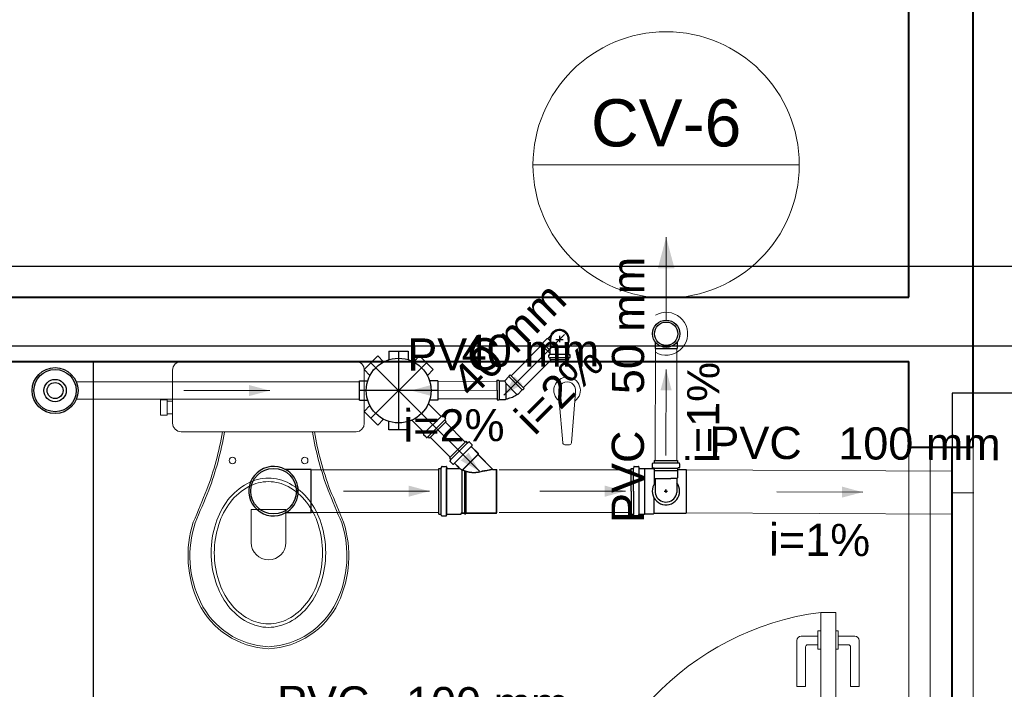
# Model space of a CAD drawing. Header units: millimetres. Extents: x 26 to 1362, y 24 to 358.
# Tile 180 of 256: x 995.64 to 997.94, y 317.24 to 318.8. Entities that reach past the tile are written whole.
import ezdxf

# ---------------------------------------------------------------- set-up
doc = ezdxf.new("R2010")
doc.units = ezdxf.units.MM
doc.linetypes.add('CONTINU', pattern=[0])
for name, color, linetype in [('ARQ-PISO', 8, 'Continuous'), ('Simbolos', 5, 'Continuous'), ('Simbolos_int', 2, 'Continuous')]:
    doc.layers.add(name, color=color, linetype=linetype)
for name, color, linetype, lineweight in [('CV-Condutos', 1, 'Continuous', 5), ('CV-Indicação coluna', 5, 'Continuous', 5), ('CV-Sentido conduto', 9, 'Continuous', 5), ('CV-Textos conduto', 7, 'Continuous', 5), ('DI-Detalhes', 1, 'Continuous', 30), ('MB_ALVENARIA', 7, 'Continuous', 40), ('MB_ESQUADRIA', 7, 'Continuous', 5), ('MB_MOBILIÁRIO', 8, 'Continuous', 13), ('TQ-Condutos', 3, 'Continuous', 5), ('TQ-Conexões', 9, 'Continuous', 5), ('TQ-Sentido conduto', 9, 'Continuous', 5), ('TQ-Textos conduto', 7, 'Continuous', 5)]:
    doc.layers.add(name, color=color, linetype=linetype, lineweight=lineweight)
doc.styles.add('arial', font='arial.ttf')

msp = doc.modelspace()

# ---------------------------------------------------------------- hatches: boundary and pattern name
at = {"layer": 'CV-Condutos', "linetype": 'CONTINU'}
msp.add_hatch(color=256, dxfattribs=at).paths.add_polyline_path([(997.1505, 318.2939), (997.1311, 318.2215), (997.1699, 318.2215)])
at = {"layer": 'CV-Sentido conduto', "linetype": 'CONTINU'}
msp.add_hatch(color=256, dxfattribs=at).paths.add_polyline_path([(997.1504, 317.9854), (997.1374, 317.9371), (997.1633, 317.9371)])
at = {"layer": 'TQ-Sentido conduto', "linetype": 'CONTINU'}
for points in [[(996.7723, 317.9259), (996.8156, 317.951), (996.7973, 317.9693)], [(996.2271, 317.9364), (996.1788, 317.9493), (996.1788, 317.9235)], [(996.5556, 317.9365), (996.604, 317.9238), (996.6039, 317.9497)], [(996.7153, 317.7484), (996.6903, 317.7917), (996.672, 317.7734)], [(996.5989, 317.7019), (996.5506, 317.7148), (996.5506, 317.6889)], [(997.0559, 317.7019), (997.0076, 317.7148), (997.0076, 317.6889)], [(997.6084, 317.6995), (997.5602, 317.7126), (997.5601, 317.6868)]]:
    msp.add_hatch(color=256, dxfattribs=at).paths.add_polyline_path(points)

# ---------------------------------------------------------------- linework, layer by layer
at = {"linetype": 'CONTINU'}
for p, q in [((997.1182, 317.7659), (997.1182, 317.7571)), ((997.1189, 317.7669), (997.1219, 317.7677)), ((997.1226, 317.773), (997.1773, 317.773)), ((997.1226, 317.773), (997.1226, 317.7686)), ((997.1226, 317.7679), (997.1773, 317.7679)), ((997.1773, 317.773), (997.1773, 317.7686)), ((997.181, 317.7669), (997.1781, 317.7677)), ((997.1818, 317.7659), (997.1818, 317.7571)), ((997.0691, 317.7017), (997.0691, 317.755)), ((997.0743, 317.7017), (997.0743, 317.755)), ((997.087, 317.7556), (997.087, 317.6484)), ((997.1002, 317.7548), (997.1002, 317.6487)), ((997.1191, 317.7561), (997.1217, 317.7559)), ((997.1222, 317.7526), (997.1222, 317.7174)), ((997.1226, 317.7558), (997.1773, 317.7558)), ((997.1226, 317.7549), (997.1226, 317.7502)), ((997.1228, 317.75), (997.1771, 317.75)), ((997.1228, 317.75), (997.1228, 317.7332)), ((997.1771, 317.75), (997.1771, 317.7332)), ((997.1773, 317.7549), (997.1773, 317.7502)), ((997.1809, 317.7561), (997.1782, 317.7559)), ((997.1971, 317.7525), (997.1971, 317.6509)), ((997.1228, 317.7332), (997.1246, 317.7314)), ((997.1246, 317.7314), (997.1617, 317.7314)), ((997.1246, 317.7314), (997.1246, 317.6987)), ((997.1753, 317.7314), (997.1617, 317.7314)), ((997.1771, 317.7332), (997.1753, 317.7314)), ((997.1753, 317.7314), (997.1753, 317.6987)), ((997.0691, 317.7017), (997.0691, 317.6484)), ((997.0743, 317.7017), (997.0743, 317.6484)), ((997.146, 317.7019), (997.154, 317.7019)), ((997.15, 317.7059), (997.15, 317.6979)), ((997.15, 317.7019), (997.15, 317.7059)), ((997.1222, 317.6509), (997.1222, 317.6864))]:
    msp.add_line(p, q, dxfattribs=at)
for points in [[(997.1189, 317.7669), (997.1188, 317.7668), (997.1186, 317.7668), (997.1185, 317.7667), (997.1184, 317.7666), (997.1183, 317.7665), (997.1183, 317.7663), (997.1182, 317.7662), (997.1182, 317.766), (997.1182, 317.7659)], [(997.1219, 317.7677), (997.122, 317.7677), (997.1221, 317.7678), (997.1223, 317.7679), (997.1224, 317.768), (997.1224, 317.7681), (997.1225, 317.7682), (997.1226, 317.7683), (997.1226, 317.7685), (997.1226, 317.7686)], [(997.1773, 317.7686), (997.1773, 317.7685), (997.1774, 317.7683), (997.1774, 317.7682), (997.1775, 317.7681), (997.1776, 317.768), (997.1777, 317.7679), (997.1778, 317.7678), (997.1779, 317.7677), (997.1781, 317.7677)], [(997.1818, 317.7659), (997.1818, 317.766), (997.1817, 317.7662), (997.1817, 317.7663), (997.1816, 317.7665), (997.1815, 317.7666), (997.1814, 317.7667), (997.1813, 317.7668), (997.1812, 317.7668), (997.181, 317.7669)], [(997.1182, 317.7571), (997.1182, 317.757), (997.1182, 317.7568), (997.1183, 317.7567), (997.1184, 317.7565), (997.1185, 317.7564), (997.1186, 317.7563), (997.1188, 317.7562), (997.1189, 317.7562), (997.1191, 317.7561)], [(997.1226, 317.7549), (997.1226, 317.7551), (997.1226, 317.7552), (997.1225, 317.7554), (997.1224, 317.7555), (997.1223, 317.7556), (997.1222, 317.7557), (997.122, 317.7558), (997.1219, 317.7559), (997.1217, 317.7559)], [(997.1782, 317.7559), (997.1781, 317.7559), (997.1779, 317.7558), (997.1778, 317.7557), (997.1776, 317.7556), (997.1775, 317.7555), (997.1774, 317.7554), (997.1774, 317.7552), (997.1773, 317.7551), (997.1773, 317.7549)], [(997.1808, 317.7561), (997.181, 317.7562), (997.1812, 317.7562), (997.1813, 317.7563), (997.1814, 317.7564), (997.1816, 317.7565), (997.1816, 317.7567), (997.1817, 317.7568), (997.1817, 317.757), (997.1818, 317.7571)], [(997.1246, 317.7211), (997.1218, 317.7167), (997.1198, 317.7119), (997.1185, 317.7068), (997.1182, 317.7016), (997.1186, 317.6964), (997.12, 317.6913), (997.1221, 317.6866), (997.125, 317.6822), (997.1285, 317.6784), (997.1327, 317.6752), (997.1373, 317.6727), (997.1422, 317.671), (997.1474, 317.6702), (997.1526, 317.6702), (997.1577, 317.671), (997.1627, 317.6727), (997.1673, 317.6752), (997.1714, 317.6784), (997.175, 317.6822), (997.1778, 317.6866), (997.18, 317.6913), (997.1813, 317.6964), (997.1818, 317.7016), (997.1814, 317.7068), (997.1802, 317.7119), (997.1781, 317.7167), (997.1753, 317.7211)], [(997.1246, 317.6987), (997.1254, 317.6947), (997.1269, 317.6909), (997.129, 317.6873), (997.1316, 317.6841), (997.1347, 317.6814), (997.1381, 317.6792), (997.1419, 317.6776), (997.1459, 317.6767), (997.15, 317.6763), (997.154, 317.6767), (997.158, 317.6776), (997.1618, 317.6792), (997.1653, 317.6814), (997.1683, 317.6841), (997.1709, 317.6873), (997.173, 317.6909), (997.1745, 317.6947), (997.1753, 317.6987)]]:
    msp.add_lwpolyline(points, dxfattribs=at)
at = {"layer": 'ARQ-PISO', "linetype": 'CONTINU'}
msp.add_lwpolyline([(995.8156, 318.0043), (995.8156, 316.8043)], dxfattribs=at)
at = {"layer": 'CV-Condutos', "linetype": 'CONTINU'}
for p, q in [((997.1251, 317.773), (997.1255, 318.0347)), ((997.1751, 317.773), (997.1755, 318.0346))]:
    msp.add_line(p, q, dxfattribs=at)
for points in [[(997.1505, 318.1189), (997.1505, 318.2939)], [(997.1255, 318.0256), (997.1325, 318.0223), (997.1399, 318.0201), (997.1476, 318.019), (997.1554, 318.0192), (997.163, 318.0205), (997.1703, 318.023), (997.1772, 318.0266), (997.1834, 318.0313), (997.1888, 318.0368), (997.1933, 318.0431), (997.1968, 318.05), (997.1992, 318.0574), (997.2004, 318.0651), (997.2004, 318.0728), (997.1992, 318.0805), (997.1968, 318.0879), (997.1933, 318.0948), (997.1888, 318.1011), (997.1834, 318.1066), (997.1772, 318.1112), (997.1703, 318.1149), (997.163, 318.1174), (997.1554, 318.1187), (997.1476, 318.1189), (997.1399, 318.1178), (997.1325, 318.1156), (997.1255, 318.1122)]]:
    msp.add_lwpolyline(points, dxfattribs=at)
at = {"layer": 'CV-Indicação coluna', "linetype": 'CONTINU'}
for p, q in [((996.8404, 318.4627), (997.4607, 318.4627)), ((997.1505, 318.1526), (997.1505, 318.1007))]:
    msp.add_line(p, q, dxfattribs=at)
msp.add_circle((997.1505, 318.4627), 0.3102, dxfattribs=at)
at = {"layer": 'CV-Sentido conduto', "linetype": 'CONTINU'}
msp.add_lwpolyline([(997.1501, 317.7854), (997.1504, 317.9854)], dxfattribs=at)
at = {"layer": 'DI-Detalhes', "linetype": 'CONTINU'}
for points in [[(987.0472, 320.1745), (998.9169, 320.1745), (998.9169, 318.0402), (987.0472, 318.0402), (987.0472, 320.1745)], [(992.7936, 318.2262), (998.9272, 318.2262), (998.9272, 316.5251), (992.7936, 316.5251), (992.7936, 318.2262)]]:
    msp.add_lwpolyline(points, dxfattribs=at)
at = {"layer": 'MB_ALVENARIA', "linetype": 'CONTINU'}
for p, q in [((997.7156, 318.1543), (997.7156, 318.8293)), ((997.8656, 317.8043), (997.8656, 318.8293)), ((997.7156, 317.8043), (997.7156, 318.0043))]:
    msp.add_line(p, q, dxfattribs=at)
for points in [[(993.3156, 318.1543), (997.7156, 318.1543)], [(994.8156, 318.0043), (997.7156, 318.0043)], [(997.7156, 317.8043), (997.8656, 317.8043)]]:
    msp.add_lwpolyline(points, dxfattribs=at)
at = {"layer": 'MB_ESQUADRIA', "linetype": 'CONTINU'}
for p, q in [((997.5102, 317.3764), (997.5039, 317.3764)), ((997.5039, 317.3764), (997.5039, 317.3337)), ((997.5102, 317.3764), (997.5039, 317.3764)), ((997.5039, 317.3764), (997.5039, 317.3337)), ((997.5452, 317.3764), (997.5516, 317.3764)), ((997.5452, 317.3764), (997.5516, 317.3764)), ((997.5516, 317.3764), (997.5516, 317.3337)), ((997.5516, 317.3764), (997.5516, 317.3337)), ((997.4552, 317.3538), (997.4553, 317.2468)), ((997.4552, 317.3538), (997.4553, 317.2468)), ((997.5039, 317.3638), (997.4652, 317.3638)), ((997.5039, 317.3638), (997.4652, 317.3638)), ((997.5516, 317.3638), (997.5902, 317.3638)), ((997.5516, 317.3638), (997.5902, 317.3638)), ((997.6002, 317.3538), (997.6003, 317.2468)), ((997.6002, 317.3538), (997.6003, 317.2468)), ((997.4753, 317.2468), (997.4752, 317.3388)), ((997.4753, 317.2468), (997.4752, 317.3388)), ((997.4802, 317.3438), (997.5039, 317.3438)), ((997.4802, 317.3438), (997.5039, 317.3438)), ((997.5039, 317.3337), (997.5102, 317.3337)), ((997.5039, 317.3337), (997.5102, 317.3337)), ((997.5516, 317.3337), (997.5452, 317.3337)), ((997.5516, 317.3337), (997.5452, 317.3337)), ((997.5752, 317.3438), (997.5516, 317.3438)), ((997.5752, 317.3438), (997.5516, 317.3438)), ((997.5803, 317.2468), (997.5802, 317.3388)), ((997.5803, 317.2468), (997.5802, 317.3388)), ((997.4553, 317.2468), (997.4753, 317.2468)), ((997.4553, 317.2468), (997.4753, 317.2468)), ((997.6003, 317.2468), (997.5803, 317.2468)), ((997.6003, 317.2468), (997.5803, 317.2468))]:
    msp.add_line(p, q, dxfattribs=at)
for points in [[(997.7156, 317.0043), (997.7156, 317.8043)], [(997.7656, 317.0043), (997.7656, 317.8043)], [(997.8156, 317.0043), (997.8156, 317.8043)], [(997.8656, 317.0043), (997.8656, 317.8043)], [(997.5106, 317.4193), (997.5106, 316.8193), (997.5456, 316.8193), (997.5456, 317.4193), (997.5106, 317.4193)]]:
    msp.add_lwpolyline(points, dxfattribs=at)
for centre, radius, start, end in [((997.5928, 316.7758), 0.6487, 97.2854, 176.1598), ((997.5928, 316.7758), 0.6487, 97.2854, 176.1598), ((997.4652, 317.3538), 0.01, 90.0289, 180.0289), ((997.4652, 317.3538), 0.01, 90.0289, 180.0289), ((997.5902, 317.3538), 0.01, 0.0289, 90.0289), ((997.5902, 317.3538), 0.01, 0.0289, 90.0289), ((997.4802, 317.3388), 0.005, 90.0289, 180.0289), ((997.4802, 317.3388), 0.005, 90.0289, 180.0289), ((997.5752, 317.3388), 0.005, 0.0289, 90.0289), ((997.5752, 317.3388), 0.005, 0.0289, 90.0289)]:
    msp.add_arc(centre, radius, start, end, dxfattribs=at)
at = {"layer": 'MB_MOBILIÁRIO', "linetype": 'CONTINU'}
for p, q in [((996.0207, 318.0043), (996.428, 318.0043)), ((996.9002, 317.9339), (996.9019, 317.9126)), ((996.9392, 317.9339), (996.9375, 317.9126)), ((996.9011, 317.9123), (996.9095, 317.8147)), ((996.9375, 317.9126), (996.9299, 317.8147)), ((996.9145, 317.8101), (996.925, 317.8101))]:
    msp.add_line(p, q, dxfattribs=at)
for points in [[(996.0207, 318.0043), (996.0207, 318.0043), (996.0128, 318.0028), (996.0064, 317.9985), (996.0021, 317.9921), (996.0007, 317.9842), (996.0007, 317.8604), (996.0007, 317.8604), (996.0021, 317.8525), (996.0064, 317.8461), (996.0128, 317.8418), (996.0207, 317.8403), (996.224, 317.8403)], [(996.428, 318.0043), (996.428, 318.0043), (996.4359, 318.0028), (996.4416, 317.9985), (996.4459, 317.9921), (996.4473, 317.9842), (996.4473, 317.8604), (996.4473, 317.8604), (996.4459, 317.8525), (996.4416, 317.8461), (996.4359, 317.8418), (996.428, 317.8403), (996.224, 317.8403)], [(995.9878, 317.879), (995.9728, 317.879), (995.9728, 317.8969), (995.9728, 317.9148), (995.9878, 317.9148), (995.9878, 317.9119), (996.0007, 317.9119)], [(995.9878, 317.9119), (995.9878, 317.8819)], [(995.9878, 317.8819), (996.0007, 317.8819)], [(995.9878, 317.879), (995.9878, 317.8819)], [(996.1216, 317.8396), (996.1216, 317.8396), (996.1218, 317.8403)], [(996.3264, 317.8396), (996.3264, 317.8396), (996.3262, 317.8403)], [(996.1839, 317.5819), (996.1839, 317.6592), (996.2247, 317.6592)], [(996.2648, 317.5819), (996.2648, 317.6592), (996.224, 317.6592)]]:
    msp.add_lwpolyline(points, dxfattribs=at)
for points in [[(996.224, 317.7323, 0.124451), (996.1749, 317.7198), (996.1749, 317.7198, 0.105729), (996.1297, 317.6813), (996.1297, 317.6813, 0.086876), (996.1012, 317.6268), (996.1012, 317.6268, 0.077041), (996.0906, 317.5583), (996.0906, 317.5583, 0.077041), (996.1012, 317.4899), (996.1012, 317.4899, 0.086876), (996.1297, 317.4353), (996.1297, 317.4353, 0.105729), (996.1749, 317.3968), (996.1749, 317.3968, 0.124451), (996.224, 317.3844), (996.224, 317.3844, 0.124451), (996.2731, 317.3968), (996.2731, 317.3968, 0.105729), (996.3183, 317.4353), (996.3183, 317.4353, 0.086876), (996.3468, 317.4899), (996.3468, 317.4899, 0.077041), (996.3574, 317.5583), (996.3574, 317.5583, 0.077041), (996.3468, 317.6268), (996.3468, 317.6268, 0.086876), (996.3183, 317.6813), (996.3183, 317.6813, 0.105729), (996.2731, 317.7198), (996.2731, 317.7198, 0.124451), (996.224, 317.7323), (996.224, 317.7323)], [(996.224, 317.7241, 0.124451), (996.1781, 317.7125), (996.1781, 317.7125, 0.105729), (996.1353, 317.676), (996.1353, 317.676, 0.086876), (996.1081, 317.624), (996.1081, 317.624, 0.077041), (996.0979, 317.5583), (996.0979, 317.5583, 0.077041), (996.1081, 317.4926), (996.1081, 317.4926, 0.086876), (996.1353, 317.4406), (996.1353, 317.4406, 0.105729), (996.1781, 317.4041), (996.1781, 317.4041, 0.124451), (996.224, 317.3925), (996.224, 317.3925, 0.124451), (996.2699, 317.4041), (996.2699, 317.4041, 0.105729), (996.3128, 317.4406), (996.3128, 317.4406, 0.086876), (996.3399, 317.4926), (996.3399, 317.4926, 0.077041), (996.3501, 317.5583), (996.3501, 317.5583, 0.077041), (996.3399, 317.624), (996.3399, 317.624, 0.086876), (996.3128, 317.676), (996.3128, 317.676, 0.105729), (996.2699, 317.7125), (996.2699, 317.7125, 0.124451), (996.224, 317.7241), (996.224, 317.7241)]]:
    msp.add_lwpolyline(points, format="xyb", dxfattribs=at)
for centre in [(996.1403, 317.7734), (996.3085, 317.7734)]:
    msp.add_circle(centre, 0.00752, dxfattribs=at)
for centre, radius, start, end in [((996.9197, 317.937), 0.0309, 307.1379, 232.8621), ((996.9197, 317.937), 0.0197, 351.1075, 188.8925), ((995.3656, 317.9707), 0.7626, 339.6909, 350.163), ((995.3656, 317.9707), 0.7673, 339.6909, 350.163), ((997.0824, 317.9707), 0.7673, 189.837, 200.3091), ((997.0824, 317.9707), 0.7626, 189.837, 200.3091), ((996.9145, 317.8151), 0.005, 184.4463, 270), ((996.925, 317.8151), 0.005, 270, 355.5537), ((969.4113, 328.7429), 28.863, 337.3538, 337.51832), ((970.8494, 328.1441), 27.3099, 337.35144, 337.52574), ((1021.5986, 328.1441), 27.3099, 202.47426, 202.64856), ((1023.0367, 328.7429), 28.863, 202.48168, 202.6462), ((996.2915, 317.5511), 0.2549, 162.0904, 205.4458), ((996.2878, 317.5509), 0.2467, 161.867, 205.7625), ((996.1602, 317.5509), 0.2467, 334.2375, 18.133), ((996.1565, 317.5511), 0.2549, 334.5542, 17.9096), ((996.2244, 317.5819), 0.0404, 180, 0), ((996.2323, 317.5241), 0.1898, 205.7625, 267.2081), ((996.2323, 317.5241), 0.1851, 205.7625, 267.2081), ((996.2157, 317.5241), 0.1851, 272.7919, 334.2375), ((996.2157, 317.5241), 0.1898, 272.7919, 334.2375)]:
    msp.add_arc(centre, radius, start, end, dxfattribs=at)
at = {"layer": 'Simbolos', "linetype": 'CONTINU'}
for p, q in [((996.8626, 318.0471), (996.8732, 318.0577)), ((996.8732, 318.0577), (996.8749, 318.0577)), ((996.8805, 318.0634), (996.8749, 318.0577)), ((996.8583, 318.0443), (996.8612, 318.0471)), ((996.8583, 318.0443), (996.88, 318.0227)), ((996.8612, 318.0471), (996.8626, 318.0471)), ((996.88, 318.0353), (996.8814, 318.0367)), ((996.88, 318.0211), (996.88, 318.0353)), ((996.8814, 318.0558), (996.8814, 318.046)), ((996.8814, 318.046), (996.8814, 318.0367)), ((996.9226, 318.0558), (996.9226, 318.046)), ((996.9226, 318.046), (996.9226, 318.0367)), ((996.9241, 318.0353), (996.9226, 318.0367)), ((996.9241, 318.0211), (996.9241, 318.0353)), ((997.1252, 318.0498), (997.1251, 318.0347)), ((997.1759, 318.0497), (997.1758, 318.0346)), ((996.4467, 317.9852), (996.4785, 318.017)), ((996.4785, 318.017), (996.4922, 318.0033)), ((996.5048, 318.0279), (996.5048, 318.0085)), ((996.5048, 318.0279), (996.5498, 318.0279)), ((996.5498, 318.0279), (996.5498, 318.0085)), ((996.5761, 318.017), (996.5624, 318.0033)), ((996.5761, 318.017), (996.6079, 317.9852)), ((996.877, 318.0142), (996.877, 318.019)), ((996.8777, 318.0132), (996.8793, 318.0128)), ((996.8779, 318.02), (996.8791, 318.0201)), ((996.88, 318.0088), (996.88, 318.0119)), ((996.9241, 318.0088), (996.9241, 318.0119)), ((996.9264, 318.0133), (996.9248, 318.0129)), ((996.9262, 318.02), (996.925, 318.0201)), ((996.9271, 318.0142), (996.9271, 318.019)), ((996.88, 318.0088), (996.9241, 318.0088)), ((996.4467, 317.9852), (996.4604, 317.9715)), ((996.6079, 317.9852), (996.5942, 317.9715)), ((996.7843, 317.9689), (996.7748, 317.9593)), ((996.7871, 317.9732), (996.7843, 317.9703)), ((996.7843, 317.9703), (996.7843, 317.9689)), ((996.7871, 317.9732), (996.8195, 317.9411)), ((996.4358, 317.9589), (996.4552, 317.9589)), ((996.4358, 317.9139), (996.4358, 317.9589)), ((996.6188, 317.9589), (996.5994, 317.9589)), ((996.6188, 317.9589), (996.6188, 317.9139)), ((996.7564, 317.9603), (996.7566, 317.9147)), ((996.7564, 317.9603), (996.7604, 317.9603)), ((996.7604, 317.9603), (996.7614, 317.9593)), ((996.7614, 317.9593), (996.7748, 317.9593)), ((996.8047, 317.9276), (996.803, 317.9276)), ((996.8153, 317.9382), (996.8047, 317.9276)), ((996.8167, 317.9382), (996.8153, 317.9382)), ((996.8195, 317.9411), (996.8167, 317.9382)), ((996.4358, 317.9139), (996.4552, 317.9139)), ((996.4467, 317.8876), (996.4604, 317.9014)), ((996.6254, 317.8769), (996.5964, 317.906)), ((996.6188, 317.9139), (996.5994, 317.9139)), ((996.7566, 317.9147), (996.7606, 317.9147)), ((996.7606, 317.9147), (996.7616, 317.9157)), ((996.7616, 317.9157), (996.7766, 317.9158)), ((996.7766, 317.9158), (996.7778, 317.917)), ((996.4785, 317.8558), (996.4467, 317.8876)), ((996.6288, 317.8786), (996.6268, 317.8769)), ((996.6363, 317.8723), (996.6302, 317.8785)), ((996.4785, 317.8558), (996.4922, 317.8695)), ((996.5048, 317.8449), (996.5048, 317.8643)), ((996.5498, 317.8449), (996.5498, 317.8643)), ((996.5868, 317.8383), (996.5577, 317.8673)), ((996.6382, 317.8642), (996.5995, 317.8255)), ((996.6365, 317.8711), (996.635, 317.8685)), ((996.6382, 317.8642), (996.6351, 317.8672)), ((996.5498, 317.8449), (996.5048, 317.8449)), ((996.5851, 317.8349), (996.5868, 317.8369)), ((996.5914, 317.8274), (996.5852, 317.8335)), ((996.5926, 317.8272), (996.5952, 317.8287)), ((996.5995, 317.8255), (996.5965, 317.8286)), ((996.6454, 317.7792), (996.684, 317.8178)), ((996.6456, 317.7794), (996.6843, 317.8181)), ((996.684, 317.8178), (996.6871, 317.8148)), ((996.6843, 317.8181), (996.6874, 317.815)), ((996.691, 317.8161), (996.6883, 317.8146)), ((996.6912, 317.8164), (996.6886, 317.8149)), ((996.6922, 317.816), (996.6984, 317.8098)), ((996.6924, 317.8162), (996.6986, 317.81)), ((996.6985, 317.8084), (996.6968, 317.8064)), ((996.6987, 317.8087), (996.697, 317.8067)), ((996.6968, 317.8051), (996.712, 317.7899)), ((996.6971, 317.8053), (996.7123, 317.7901)), ((996.712, 317.7899), (996.712, 317.7871)), ((996.712, 317.7871), (996.7466, 317.7524)), ((996.7123, 317.7901), (996.7123, 317.7873)), ((996.7123, 317.7873), (996.7469, 317.7527)), ((996.6285, 317.7595), (996.6379, 317.7595)), ((996.6454, 317.7792), (996.6484, 317.7761)), ((996.6456, 317.7794), (996.6487, 317.7763)), ((996.6471, 317.7722), (996.6486, 317.7749)), ((996.6472, 317.771), (996.6534, 317.7648)), ((996.6473, 317.7725), (996.6488, 317.7751)), ((996.6475, 317.7713), (996.6537, 317.7651)), ((996.6548, 317.7648), (996.6568, 317.7665)), ((996.655, 317.765), (996.657, 317.7667)), ((996.6581, 317.7664), (996.6679, 317.7566)), ((996.6584, 317.7666), (996.6682, 317.7568)), ((996.3236, 317.7527), (996.2632, 317.7527)), ((996.6211, 317.6484), (996.6211, 317.7549)), ((996.6211, 317.7549), (996.6255, 317.7549)), ((996.6213, 317.6486), (996.6213, 317.7551)), ((996.6213, 317.7551), (996.6258, 317.7551)), ((996.6273, 317.7585), (996.6265, 317.7556)), ((996.6275, 317.7588), (996.6267, 317.7559)), ((996.6282, 317.7593), (996.6377, 317.7593)), ((996.6387, 317.7584), (996.6389, 317.7558)), ((996.6389, 317.7586), (996.6392, 317.756)), ((996.6399, 317.7549), (996.6672, 317.7549)), ((996.6402, 317.7551), (996.6675, 317.7551)), ((996.7466, 317.7524), (996.7556, 317.7524)), ((996.7469, 317.7527), (996.7558, 317.7527)), ((996.7556, 317.6508), (996.7556, 317.7524)), ((996.7558, 317.6511), (996.7558, 317.7527)), ((997.0691, 317.755), (997.0735, 317.755)), ((997.0753, 317.7587), (997.0745, 317.7557)), ((997.0762, 317.7594), (997.0857, 317.7594)), ((997.0867, 317.7585), (997.0869, 317.7559)), ((997.0879, 317.755), (997.1, 317.755)), ((997.1, 317.755), (997.1002, 317.7548)), ((997.1002, 317.7548), (997.12, 317.7548)), ((997.12, 317.7548), (997.1222, 317.7526)), ((997.1222, 317.7525), (997.1226, 317.7525)), ((997.1773, 317.7525), (997.1971, 317.7525)), ((996.3236, 317.6511), (996.2632, 317.6511)), ((996.6211, 317.6484), (996.6255, 317.6484)), ((996.6213, 317.6486), (996.6258, 317.6486)), ((996.6273, 317.6447), (996.6265, 317.6476)), ((996.6275, 317.645), (996.6267, 317.6479)), ((996.6387, 317.6449), (996.6389, 317.6475)), ((996.6389, 317.6451), (996.6392, 317.6477)), ((996.6399, 317.6484), (996.6717, 317.6484)), ((996.6402, 317.6486), (996.672, 317.6486)), ((996.6717, 317.6484), (996.6742, 317.6508)), ((996.672, 317.6486), (996.6744, 317.6511)), ((996.6742, 317.6508), (996.6804, 317.6508)), ((996.6744, 317.6511), (996.6806, 317.6511)), ((996.6804, 317.6508), (996.6805, 317.6493)), ((996.6805, 317.6493), (996.6835, 317.6493)), ((996.6806, 317.6511), (996.6808, 317.6496)), ((996.6808, 317.6496), (996.6837, 317.6496)), ((996.6836, 317.6508), (996.6835, 317.6493)), ((996.6836, 317.6508), (996.7556, 317.6508)), ((996.6838, 317.6511), (996.6837, 317.6496)), ((996.6838, 317.6511), (996.7558, 317.6511)), ((997.0691, 317.6484), (997.0735, 317.6484)), ((997.0753, 317.6448), (997.0745, 317.6477)), ((997.0867, 317.6449), (997.0869, 317.6475)), ((997.0879, 317.6484), (997.1, 317.6484)), ((997.1, 317.6484), (997.1002, 317.6487)), ((997.1002, 317.6487), (997.12, 317.6487)), ((997.12, 317.6487), (997.1222, 317.6509)), ((997.1222, 317.6509), (997.1971, 317.6509)), ((996.6282, 317.644), (996.6377, 317.644)), ((996.6285, 317.6442), (996.6379, 317.6442)), ((997.0762, 317.644), (997.0857, 317.644))]:
    msp.add_line(p, q, dxfattribs=at)
for points in [[(996.9226, 318.0558), (996.9223, 318.0594), (996.9214, 318.0628), (996.9199, 318.0661), (996.9178, 318.069), (996.9153, 318.0716), (996.9123, 318.0736), (996.9091, 318.0751), (996.9056, 318.0761), (996.902, 318.0764), (996.8984, 318.0761), (996.895, 318.0751), (996.8917, 318.0736), (996.8888, 318.0715), (996.8863, 318.069), (996.8842, 318.0661), (996.8827, 318.0628), (996.8818, 318.0593), (996.8814, 318.0558)], [(996.8779, 318.02), (996.8778, 318.02), (996.8776, 318.0199), (996.8775, 318.0198), (996.8773, 318.0197), (996.8772, 318.0196), (996.8771, 318.0195), (996.8771, 318.0193), (996.877, 318.0192), (996.877, 318.019)], [(996.877, 318.0142), (996.877, 318.0141), (996.877, 318.0139), (996.8771, 318.0138), (996.8772, 318.0137), (996.8773, 318.0135), (996.8774, 318.0134), (996.8775, 318.0134), (996.8776, 318.0133), (996.8777, 318.0132)], [(996.8791, 318.0201), (996.8792, 318.0201), (996.8794, 318.0202), (996.8795, 318.0202), (996.8797, 318.0203), (996.8798, 318.0205), (996.8799, 318.0206), (996.8799, 318.0208), (996.88, 318.0209), (996.88, 318.0211)], [(996.88, 318.0119), (996.88, 318.012), (996.88, 318.0122), (996.8799, 318.0123), (996.8798, 318.0124), (996.8798, 318.0125), (996.8796, 318.0126), (996.8795, 318.0127), (996.8794, 318.0128), (996.8793, 318.0128)], [(996.9241, 318.0211), (996.9241, 318.0209), (996.9242, 318.0208), (996.9242, 318.0206), (996.9243, 318.0205), (996.9244, 318.0204), (996.9246, 318.0203), (996.9247, 318.0202), (996.9249, 318.0201), (996.925, 318.0201)], [(996.9248, 318.0129), (996.9247, 318.0128), (996.9246, 318.0127), (996.9245, 318.0127), (996.9244, 318.0126), (996.9243, 318.0124), (996.9242, 318.0123), (996.9241, 318.0122), (996.9241, 318.012), (996.9241, 318.0119)], [(996.9271, 318.019), (996.9271, 318.0192), (996.927, 318.0193), (996.927, 318.0195), (996.9269, 318.0196), (996.9268, 318.0198), (996.9266, 318.0199), (996.9265, 318.0199), (996.9263, 318.02), (996.9262, 318.02)], [(996.9264, 318.0133), (996.9265, 318.0133), (996.9266, 318.0134), (996.9267, 318.0135), (996.9269, 318.0136), (996.9269, 318.0137), (996.927, 318.0138), (996.9271, 318.014), (996.9271, 318.0141), (996.9271, 318.0142)], [(996.7778, 317.917), (996.7808, 317.9175), (996.7838, 317.9183), (996.7867, 317.9191), (996.7896, 317.9202), (996.7924, 317.9214), (996.7952, 317.9227), (996.7979, 317.9242), (996.8005, 317.9258), (996.803, 317.9276)], [(997.8171, 316.8609), (998.8863, 316.8609), (998.8863, 317.9301), (997.8171, 317.9301), (997.8171, 316.8609), (997.8171, 316.8609)], [(996.6254, 317.8769), (996.6256, 317.8768), (996.6257, 317.8768), (996.6259, 317.8767), (996.626, 317.8767), (996.6262, 317.8767), (996.6263, 317.8767), (996.6265, 317.8767), (996.6266, 317.8768), (996.6268, 317.8769)], [(996.6302, 317.8785), (996.63, 317.8786), (996.6299, 317.8787), (996.6297, 317.8788), (996.6296, 317.8788), (996.6294, 317.8788), (996.6292, 317.8788), (996.6291, 317.8787), (996.6289, 317.8787), (996.6288, 317.8786)], [(996.635, 317.8685), (996.6349, 317.8683), (996.6349, 317.8682), (996.6348, 317.868), (996.6348, 317.8679), (996.6349, 317.8678), (996.6349, 317.8676), (996.635, 317.8675), (996.635, 317.8674), (996.6351, 317.8672)], [(996.6365, 317.8711), (996.6366, 317.8712), (996.6366, 317.8714), (996.6366, 317.8715), (996.6366, 317.8717), (996.6366, 317.8718), (996.6366, 317.872), (996.6365, 317.8721), (996.6364, 317.8722), (996.6363, 317.8723)], [(996.5851, 317.8349), (996.585, 317.8348), (996.585, 317.8346), (996.5849, 317.8345), (996.5849, 317.8343), (996.5849, 317.8341), (996.5849, 317.834), (996.585, 317.8338), (996.5851, 317.8337), (996.5852, 317.8335)], [(996.5868, 317.8369), (996.5869, 317.8371), (996.587, 317.8372), (996.587, 317.8374), (996.587, 317.8375), (996.587, 317.8377), (996.587, 317.8379), (996.5869, 317.838), (996.5869, 317.8381), (996.5868, 317.8383)], [(996.5965, 317.8286), (996.5963, 317.8287), (996.5962, 317.8287), (996.5961, 317.8288), (996.5959, 317.8288), (996.5958, 317.8289), (996.5957, 317.8289), (996.5955, 317.8288), (996.5954, 317.8288), (996.5952, 317.8287)], [(996.5914, 317.8274), (996.5915, 317.8273), (996.5916, 317.8272), (996.5917, 317.8271), (996.5919, 317.8271), (996.592, 317.8271), (996.5922, 317.8271), (996.5923, 317.8271), (996.5925, 317.8271), (996.5926, 317.8272)], [(996.6871, 317.8148), (996.6872, 317.8147), (996.6873, 317.8146), (996.6875, 317.8145), (996.6876, 317.8145), (996.6878, 317.8145), (996.6879, 317.8145), (996.6881, 317.8145), (996.6882, 317.8145), (996.6883, 317.8146)], [(996.6874, 317.815), (996.6875, 317.8149), (996.6876, 317.8148), (996.6877, 317.8148), (996.6879, 317.8147), (996.688, 317.8147), (996.6882, 317.8147), (996.6883, 317.8147), (996.6884, 317.8148), (996.6886, 317.8149)], [(996.6922, 317.816), (996.6921, 317.8161), (996.692, 317.8162), (996.6918, 317.8162), (996.6917, 317.8163), (996.6915, 317.8163), (996.6914, 317.8163), (996.6913, 317.8163), (996.6911, 317.8162), (996.691, 317.8161)], [(996.6924, 317.8162), (996.6923, 317.8163), (996.6922, 317.8164), (996.6921, 317.8165), (996.6919, 317.8165), (996.6918, 317.8165), (996.6916, 317.8165), (996.6915, 317.8165), (996.6914, 317.8165), (996.6912, 317.8164)], [(996.6968, 317.8064), (996.6967, 317.8063), (996.6966, 317.8061), (996.6965, 317.806), (996.6965, 317.8058), (996.6965, 317.8057), (996.6966, 317.8055), (996.6966, 317.8053), (996.6967, 317.8052), (996.6968, 317.8051)], [(996.697, 317.8067), (996.6969, 317.8065), (996.6968, 317.8064), (996.6968, 317.8062), (996.6968, 317.8061), (996.6968, 317.8059), (996.6968, 317.8057), (996.6969, 317.8056), (996.697, 317.8054), (996.6971, 317.8053)], [(996.6984, 317.8084), (996.6985, 317.8086), (996.6986, 317.8087), (996.6987, 317.8089), (996.6987, 317.809), (996.6987, 317.8092), (996.6986, 317.8094), (996.6986, 317.8095), (996.6985, 317.8097), (996.6984, 317.8098)], [(996.6987, 317.8087), (996.6988, 317.8088), (996.6989, 317.809), (996.6989, 317.8091), (996.6989, 317.8093), (996.6989, 317.8095), (996.6989, 317.8096), (996.6988, 317.8098), (996.6987, 317.8099), (996.6986, 317.81)], [(996.2632, 317.7527), (996.2552, 317.7562), (996.2467, 317.7585), (996.2379, 317.7595), (996.2292, 317.7591), (996.2205, 317.7574), (996.2122, 317.7544), (996.2045, 317.7502), (996.1975, 317.7448), (996.1914, 317.7385), (996.1864, 317.7313), (996.1825, 317.7234), (996.1798, 317.715), (996.1785, 317.7063), (996.1785, 317.6975), (996.1798, 317.6888), (996.1825, 317.6804), (996.1864, 317.6725), (996.1914, 317.6653), (996.1975, 317.6589), (996.2045, 317.6536), (996.2122, 317.6493), (996.2205, 317.6463), (996.2292, 317.6446), (996.2379, 317.6443), (996.2467, 317.6452), (996.2552, 317.6475), (996.2632, 317.6511)], [(996.6285, 317.7595), (996.6283, 317.7595), (996.6282, 317.7595), (996.6281, 317.7594), (996.6279, 317.7594), (996.6278, 317.7593), (996.6277, 317.7592), (996.6276, 317.7591), (996.6276, 317.7589), (996.6275, 317.7588)], [(996.6389, 317.7586), (996.6389, 317.7588), (996.6389, 317.7589), (996.6388, 317.7591), (996.6387, 317.7592), (996.6386, 317.7593), (996.6384, 317.7594), (996.6383, 317.7595), (996.6381, 317.7595), (996.6379, 317.7595)], [(996.6471, 317.7722), (996.647, 317.7721), (996.6469, 317.772), (996.6469, 317.7718), (996.6469, 317.7717), (996.6469, 317.7715), (996.647, 317.7714), (996.647, 317.7712), (996.6471, 317.7711), (996.6472, 317.771)], [(996.6473, 317.7725), (996.6472, 317.7723), (996.6472, 317.7722), (996.6472, 317.7721), (996.6472, 317.7719), (996.6472, 317.7718), (996.6472, 317.7716), (996.6473, 317.7715), (996.6474, 317.7714), (996.6475, 317.7713)], [(996.6486, 317.7749), (996.6487, 317.775), (996.6487, 317.7752), (996.6487, 317.7753), (996.6487, 317.7754), (996.6487, 317.7756), (996.6487, 317.7757), (996.6486, 317.7759), (996.6485, 317.776), (996.6484, 317.7761)], [(996.6488, 317.7751), (996.6489, 317.7753), (996.649, 317.7754), (996.649, 317.7755), (996.649, 317.7757), (996.649, 317.7758), (996.6489, 317.776), (996.6489, 317.7761), (996.6488, 317.7762), (996.6487, 317.7763)], [(996.6534, 317.7648), (996.6535, 317.7647), (996.6537, 317.7646), (996.6538, 317.7646), (996.654, 317.7645), (996.6542, 317.7645), (996.6543, 317.7645), (996.6545, 317.7646), (996.6546, 317.7647), (996.6548, 317.7648)], [(996.6537, 317.7651), (996.6538, 317.765), (996.6539, 317.7649), (996.6541, 317.7648), (996.6542, 317.7648), (996.6544, 317.7648), (996.6546, 317.7648), (996.6547, 317.7648), (996.6549, 317.7649), (996.655, 317.765)], [(996.6581, 317.7664), (996.658, 317.7665), (996.6579, 317.7666), (996.6577, 317.7666), (996.6576, 317.7667), (996.6574, 317.7667), (996.6572, 317.7667), (996.6571, 317.7666), (996.6569, 317.7665), (996.6568, 317.7664)], [(996.6584, 317.7666), (996.6583, 317.7667), (996.6581, 317.7668), (996.658, 317.7669), (996.6578, 317.7669), (996.6576, 317.7669), (996.6575, 317.7669), (996.6573, 317.7669), (996.6572, 317.7668), (996.657, 317.7667)], [(996.2632, 317.6511), (996.2691, 317.6547), (996.2745, 317.659), (996.2794, 317.6639), (996.2836, 317.6694), (996.2871, 317.6753), (996.29, 317.6816), (996.292, 317.6882), (996.2932, 317.695), (996.2936, 317.7019), (996.2932, 317.7088), (996.292, 317.7156), (996.29, 317.7222), (996.2871, 317.7285), (996.2836, 317.7344), (996.2794, 317.7398), (996.2745, 317.7448), (996.2691, 317.7491), (996.2632, 317.7527)], [(996.6255, 317.7549), (996.6257, 317.7549), (996.6258, 317.7549), (996.6259, 317.755), (996.6261, 317.755), (996.6262, 317.7551), (996.6263, 317.7552), (996.6264, 317.7554), (996.6264, 317.7555), (996.6265, 317.7556)], [(996.6258, 317.7551), (996.6259, 317.7551), (996.6261, 317.7552), (996.6262, 317.7552), (996.6263, 317.7553), (996.6264, 317.7554), (996.6265, 317.7555), (996.6266, 317.7556), (996.6267, 317.7557), (996.6267, 317.7559)], [(996.6282, 317.7593), (996.6281, 317.7593), (996.6279, 317.7592), (996.6278, 317.7592), (996.6277, 317.7591), (996.6276, 317.759), (996.6275, 317.7589), (996.6274, 317.7588), (996.6273, 317.7587), (996.6273, 317.7585)], [(996.6387, 317.7584), (996.6387, 317.7585), (996.6386, 317.7587), (996.6385, 317.7588), (996.6384, 317.759), (996.6383, 317.7591), (996.6382, 317.7592), (996.638, 317.7592), (996.6379, 317.7593), (996.6377, 317.7593)], [(996.6389, 317.7558), (996.6389, 317.7556), (996.639, 317.7555), (996.6391, 317.7553), (996.6392, 317.7552), (996.6393, 317.7551), (996.6394, 317.755), (996.6396, 317.7549), (996.6397, 317.7549), (996.6399, 317.7549)], [(996.6392, 317.756), (996.6392, 317.7559), (996.6392, 317.7557), (996.6393, 317.7556), (996.6394, 317.7555), (996.6395, 317.7553), (996.6397, 317.7553), (996.6398, 317.7552), (996.64, 317.7551), (996.6402, 317.7551)], [(996.6672, 317.7549), (996.6674, 317.7549), (996.6675, 317.7549), (996.6676, 317.755), (996.6677, 317.755), (996.6678, 317.7551), (996.6679, 317.7552), (996.668, 317.7553), (996.6681, 317.7554), (996.6682, 317.7555), (996.6682, 317.7556), (996.6682, 317.7558), (996.6682, 317.7559), (996.6682, 317.756), (996.6682, 317.7561), (996.6682, 317.7563), (996.6681, 317.7564), (996.668, 317.7565), (996.6679, 317.7566)], [(996.6675, 317.7551), (996.6676, 317.7551), (996.6677, 317.7552), (996.6679, 317.7552), (996.668, 317.7553), (996.6681, 317.7553), (996.6682, 317.7554), (996.6683, 317.7555), (996.6683, 317.7556), (996.6684, 317.7557), (996.6684, 317.7559), (996.6685, 317.756), (996.6685, 317.7561), (996.6685, 317.7563), (996.6684, 317.7564), (996.6684, 317.7565), (996.6683, 317.7566), (996.6683, 317.7567), (996.6682, 317.7568)], [(996.7458, 317.7529), (996.7459, 317.7528), (996.7459, 317.7527), (996.746, 317.7526), (996.7461, 317.7526), (996.7462, 317.7525), (996.7463, 317.7525), (996.7464, 317.7525), (996.7465, 317.7524), (996.7466, 317.7524)], [(996.746, 317.7531), (996.7461, 317.753), (996.7462, 317.753), (996.7463, 317.7529), (996.7464, 317.7528), (996.7465, 317.7528), (996.7466, 317.7527), (996.7467, 317.7527), (996.7468, 317.7527), (996.7469, 317.7527)], [(997.0735, 317.755), (997.0737, 317.755), (997.0738, 317.755), (997.0739, 317.7551), (997.0741, 317.7552), (997.0742, 317.7553), (997.0743, 317.7554), (997.0744, 317.7555), (997.0744, 317.7556), (997.0745, 317.7557)], [(997.0762, 317.7594), (997.0761, 317.7594), (997.0759, 317.7594), (997.0758, 317.7593), (997.0757, 317.7592), (997.0756, 317.7591), (997.0755, 317.759), (997.0754, 317.7589), (997.0753, 317.7588), (997.0753, 317.7587)], [(997.0867, 317.7585), (997.0867, 317.7587), (997.0866, 317.7588), (997.0865, 317.759), (997.0864, 317.7591), (997.0863, 317.7592), (997.0862, 317.7593), (997.086, 317.7593), (997.0858, 317.7594), (997.0857, 317.7594)], [(997.0869, 317.7559), (997.0869, 317.7558), (997.087, 317.7556), (997.0871, 317.7555), (997.0872, 317.7553), (997.0873, 317.7552), (997.0874, 317.7551), (997.0876, 317.7551), (997.0877, 317.755), (997.0879, 317.755)], [(996.6265, 317.6476), (996.6264, 317.6478), (996.6264, 317.6479), (996.6263, 317.648), (996.6262, 317.6481), (996.6261, 317.6482), (996.6259, 317.6483), (996.6258, 317.6483), (996.6257, 317.6484), (996.6255, 317.6484)], [(996.6267, 317.6479), (996.6267, 317.648), (996.6266, 317.6482), (996.6265, 317.6483), (996.6264, 317.6484), (996.6263, 317.6485), (996.6262, 317.6485), (996.6261, 317.6486), (996.6259, 317.6486), (996.6258, 317.6486)], [(996.6275, 317.645), (996.6276, 317.6448), (996.6276, 317.6447), (996.6277, 317.6446), (996.6278, 317.6445), (996.6279, 317.6444), (996.6281, 317.6443), (996.6282, 317.6443), (996.6283, 317.6442), (996.6285, 317.6442)], [(996.6377, 317.644), (996.6379, 317.644), (996.638, 317.644), (996.6382, 317.6441), (996.6383, 317.6442), (996.6384, 317.6443), (996.6385, 317.6444), (996.6386, 317.6446), (996.6387, 317.6447), (996.6387, 317.6449)], [(996.6379, 317.6442), (996.6381, 317.6442), (996.6383, 317.6443), (996.6384, 317.6444), (996.6386, 317.6444), (996.6387, 317.6446), (996.6388, 317.6447), (996.6389, 317.6448), (996.6389, 317.645), (996.6389, 317.6451)], [(996.6399, 317.6484), (996.6397, 317.6484), (996.6396, 317.6483), (996.6394, 317.6483), (996.6393, 317.6482), (996.6392, 317.6481), (996.6391, 317.6479), (996.639, 317.6478), (996.6389, 317.6476), (996.6389, 317.6475)], [(996.6402, 317.6486), (996.64, 317.6486), (996.6398, 317.6486), (996.6397, 317.6485), (996.6395, 317.6484), (996.6394, 317.6483), (996.6393, 317.6482), (996.6392, 317.648), (996.6392, 317.6479), (996.6392, 317.6477)], [(997.0745, 317.6477), (997.0744, 317.6478), (997.0744, 317.648), (997.0743, 317.6481), (997.0742, 317.6482), (997.0741, 317.6483), (997.0739, 317.6483), (997.0738, 317.6484), (997.0737, 317.6484), (997.0735, 317.6484)], [(997.0857, 317.644), (997.0858, 317.644), (997.086, 317.6441), (997.0862, 317.6442), (997.0863, 317.6442), (997.0864, 317.6444), (997.0865, 317.6445), (997.0866, 317.6446), (997.0867, 317.6448), (997.0867, 317.6449)], [(997.0879, 317.6484), (997.0877, 317.6484), (997.0876, 317.6484), (997.0874, 317.6483), (997.0873, 317.6482), (997.0872, 317.6481), (997.0871, 317.648), (997.087, 317.6478), (997.0869, 317.6477), (997.0869, 317.6475)], [(996.6273, 317.6447), (996.6273, 317.6446), (996.6274, 317.6445), (996.6275, 317.6443), (996.6276, 317.6442), (996.6277, 317.6441), (996.6278, 317.6441), (996.6279, 317.644), (996.6281, 317.644), (996.6282, 317.644)], [(997.0753, 317.6448), (997.0753, 317.6446), (997.0754, 317.6445), (997.0755, 317.6444), (997.0756, 317.6443), (997.0757, 317.6442), (997.0758, 317.6441), (997.0759, 317.6441), (997.0761, 317.644), (997.0762, 317.644)]]:
    msp.add_lwpolyline(points, dxfattribs=at)
for centre, radius in [((997.1505, 318.0689), 0.0318), ((996.5273, 317.9364), 0.0755), ((995.7269, 317.9364), 0.0535), ((995.7269, 317.9364), 0.026)]:
    msp.add_circle(centre, radius, dxfattribs=at)
at = {"layer": 'Simbolos_int', "linetype": 'CONTINU'}
for p, q in [((996.8749, 318.0577), (996.8794, 318.0533)), ((996.902, 318.0638), (996.902, 318.0493)), ((996.8626, 318.0471), (996.88, 318.0297)), ((996.9226, 318.0367), (996.8814, 318.0367)), ((996.8937, 318.0558), (996.9109, 318.0558)), ((996.5273, 318.0279), (996.5273, 317.8449)), ((996.9241, 318.0202), (996.88, 318.0202)), ((996.9241, 318.0127), (996.88, 318.0126)), ((997.1251, 318.0347), (997.1758, 318.0346)), ((996.592, 318.0011), (996.4626, 317.8717)), ((996.4626, 318.0011), (996.6189, 317.8448)), ((996.8153, 317.9382), (996.7843, 317.9689)), ((996.7614, 317.9593), (996.7616, 317.9157)), ((996.7764, 317.9557), (996.7748, 317.9593)), ((996.7776, 317.9528), (996.7764, 317.9557)), ((996.7776, 317.9528), (996.803, 317.9276)), ((996.7778, 317.917), (996.7776, 317.9528)), ((996.6188, 317.9364), (996.4358, 317.9364)), ((996.6261, 317.8763), (996.5874, 317.8376)), ((996.6346, 317.8678), (996.5959, 317.8291)), ((996.649, 317.7755), (996.6877, 317.8142)), ((996.6492, 317.7758), (996.6879, 317.8145)), ((996.6575, 317.767), (996.6962, 317.8057)), ((996.6577, 317.7673), (996.6964, 317.806)), ((996.6762, 317.7513), (996.712, 317.7871)), ((996.6765, 317.7515), (996.7123, 317.7873)), ((996.3236, 317.6511), (996.3236, 317.7527)), ((996.6263, 317.6484), (996.6263, 317.7549)), ((996.6265, 317.6486), (996.6265, 317.7551)), ((996.639, 317.6484), (996.639, 317.7549)), ((996.6392, 317.6486), (996.6392, 317.7551)), ((996.6742, 317.7522), (996.6742, 317.6508)), ((996.6744, 317.7525), (996.6744, 317.6511)), ((996.6804, 317.7496), (996.6804, 317.6508)), ((996.6806, 317.7499), (996.6806, 317.6511)), ((996.6836, 317.7485), (996.6836, 317.6508)), ((996.6838, 317.7487), (996.6838, 317.6511))]:
    msp.add_line(p, q, dxfattribs=at)
for points in [[(996.9226, 318.046), (996.9239, 318.0492), (996.9246, 318.0525), (996.9248, 318.0559), (996.9246, 318.0593), (996.9238, 318.0626), (996.9225, 318.0658), (996.9208, 318.0687), (996.9187, 318.0713), (996.9162, 318.0736), (996.9134, 318.0756), (996.9103, 318.077), (996.9071, 318.078), (996.9037, 318.0785), (996.9003, 318.0785), (996.897, 318.078), (996.8937, 318.077), (996.8907, 318.0755), (996.8878, 318.0736), (996.8853, 318.0713), (996.8832, 318.0687), (996.8815, 318.0657), (996.8803, 318.0626), (996.8795, 318.0593), (996.8792, 318.0559), (996.8795, 318.0525), (996.8802, 318.0492), (996.8814, 318.046)], [(996.9226, 318.046), (996.9237, 318.0486), (996.9244, 318.0512), (996.9248, 318.0539), (996.9248, 318.0566), (996.9245, 318.0594), (996.924, 318.062), (996.923, 318.0646), (996.9218, 318.0671), (996.9203, 318.0694), (996.9186, 318.0715), (996.9166, 318.0733), (996.9144, 318.0749), (996.912, 318.0763), (996.9095, 318.0773), (996.9068, 318.0781), (996.9041, 318.0785), (996.9014, 318.0786), (996.8987, 318.0783), (996.896, 318.0778), (996.8934, 318.0769), (996.8909, 318.0757), (996.8886, 318.0742), (996.8865, 318.0725), (996.8846, 318.0705), (996.883, 318.0683), (996.8816, 318.0659), (996.8806, 318.0634)], [(996.6681, 317.7554), (996.6708, 317.7539), (996.6736, 317.7525), (996.6765, 317.7512), (996.6794, 317.75), (996.6823, 317.7489), (996.6853, 317.748), (996.6883, 317.7472), (996.6913, 317.7465), (996.6944, 317.7459)], [(996.6684, 317.7557), (996.6711, 317.7541), (996.6739, 317.7527), (996.6767, 317.7514), (996.6796, 317.7502), (996.6825, 317.7492), (996.6855, 317.7482), (996.6885, 317.7474), (996.6916, 317.7467), (996.6946, 317.7461)], [(996.6944, 317.7459), (996.6975, 317.7456), (996.7007, 317.7455), (996.7039, 317.7455), (996.7071, 317.7457), (996.7102, 317.746), (996.7134, 317.7464), (996.7165, 317.747), (996.7196, 317.7478), (996.7226, 317.7487)], [(996.6946, 317.7461), (996.6978, 317.7458), (996.701, 317.7457), (996.7042, 317.7457), (996.7073, 317.7459), (996.7105, 317.7462), (996.7136, 317.7467), (996.7167, 317.7473), (996.7198, 317.7481), (996.7229, 317.749)], [(996.7226, 317.7487), (996.7252, 317.7491), (996.7278, 317.7495), (996.7304, 317.75), (996.733, 317.7504), (996.7355, 317.7509), (996.7381, 317.7513), (996.7407, 317.7518), (996.7432, 317.7523), (996.7458, 317.7529)], [(996.7229, 317.749), (996.7255, 317.7494), (996.728, 317.7498), (996.7306, 317.7502), (996.7332, 317.7507), (996.7358, 317.7511), (996.7383, 317.7516), (996.7409, 317.7521), (996.7435, 317.7526), (996.746, 317.7531)]]:
    msp.add_lwpolyline(points, dxfattribs=at)
for centre, radius in [((997.1505, 318.0689), 0.0273), ((995.7269, 317.9364), 0.0493), ((995.7269, 317.9364), 0.0185), ((996.236, 317.7019), 0.0532)]:
    msp.add_circle(centre, radius, dxfattribs=at)
at = {"layer": 'TQ-Condutos', "linetype": 'CONTINU'}
for p, q in [((996.8603, 318.0423), (996.7892, 317.9711)), ((996.8833, 318.0088), (996.8176, 317.943)), ((995.7765, 317.9564), (996.4358, 317.9564)), ((996.7564, 317.9575), (996.6188, 317.9568)), ((995.7765, 317.9164), (996.4358, 317.9164)), ((996.7565, 317.9175), (996.6188, 317.9168)), ((996.6365, 317.8625), (996.6826, 317.8164)), ((996.6012, 317.8272), (996.6473, 317.7811)), ((996.3236, 317.7519), (996.6211, 317.7519)), ((996.7618, 317.7519), (997.0691, 317.7519)), ((997.1971, 317.7516), (997.8172, 317.7483)), ((996.3236, 317.6519), (996.6211, 317.6519)), ((996.7618, 317.6519), (997.0691, 317.6519)), ((997.1971, 317.6516), (997.8167, 317.6483))]:
    msp.add_line(p, q, dxfattribs=at)
at = {"layer": 'TQ-Conexões', "linetype": 'CONTINU'}
for p, q in [((997.8168, 317.6733), (997.8171, 317.7233)), ((997.8669, 317.6981), (997.8169, 317.6983))]:
    msp.add_line(p, q, dxfattribs=at)
at = {"layer": 'TQ-Sentido conduto', "linetype": 'CONTINU'}
for points in [[(996.9137, 318.0674), (996.7723, 317.9259)], [(996.0271, 317.9364), (996.2271, 317.9364)], [(996.7556, 317.9375), (996.5556, 317.9365)], [(996.5738, 317.8899), (996.7153, 317.7484)], [(996.3989, 317.7019), (996.5989, 317.7019)], [(996.8559, 317.7019), (997.0559, 317.7019)], [(997.4084, 317.7005), (997.6084, 317.6995)]]:
    msp.add_lwpolyline(points, dxfattribs=at)

# ---------------------------------------------------------------- texts
at = {"layer": 'CV-Indicação coluna', "linetype": 'CONTINU', "insert": (997.1505, 318.504), "char_height": 0.11, "width": 0.683496, "attachment_point": 8, "line_spacing_factor": 0.6, "style": 'arial'}
msp.add_mtext('CV-6', dxfattribs=at)
at = {"layer": 'CV-Textos conduto', "linetype": 'CONTINU', "char_height": 0.075, "rotation": 89.9085, "line_spacing_factor": 0.6, "style": 'arial'}
for s, insert, width, attachment_point in [('50 mm', (997.1001, 317.928), 0.641792, 7), ('i=1%', (997.275, 317.8852), 0.472808, 8), ('PVC', (997.0999, 317.843), 0.431792, 9)]:
    msp.add_mtext(s, dxfattribs=dict(at, insert=insert, width=width, attachment_point=attachment_point))
at = {"layer": 'TQ-Textos conduto', "linetype": 'CONTINU', "char_height": 0.075, "line_spacing_factor": 0.6, "style": 'arial'}
for s, insert, width, attachment_point, rotation in [('40 mm', (996.811, 318.0287), 0.641792, 8, 45.0288), ('PVC', (996.6554, 317.9822), 0.431792, 8, 0.2636), ('40 mm', (996.6745, 317.9901), 0.641792, 7, 0.2636), ('i=2%', (996.9277, 317.9121), 0.472808, 8, 45.0288), ('i=2%', (996.6562, 317.8172), 0.472808, 8, 0.2636), ('PVC', (997.4663, 317.7755), 0.431792, 9, 359.6963), ('100 mm', (997.5513, 317.775), 0.758584, 7, 359.6963), ('i=1%', (997.5077, 317.5502), 0.472808, 8, 359.6963), ('PVC', (996.4591, 317.1705), 0.431792, 9, 359.6104), ('100 mm', (996.5441, 317.1699), 0.758584, 7, 359.6104)]:
    msp.add_mtext(s, dxfattribs=dict(at, insert=insert, width=width, attachment_point=attachment_point, rotation=rotation))

doc.saveas('drawing.dxf')
